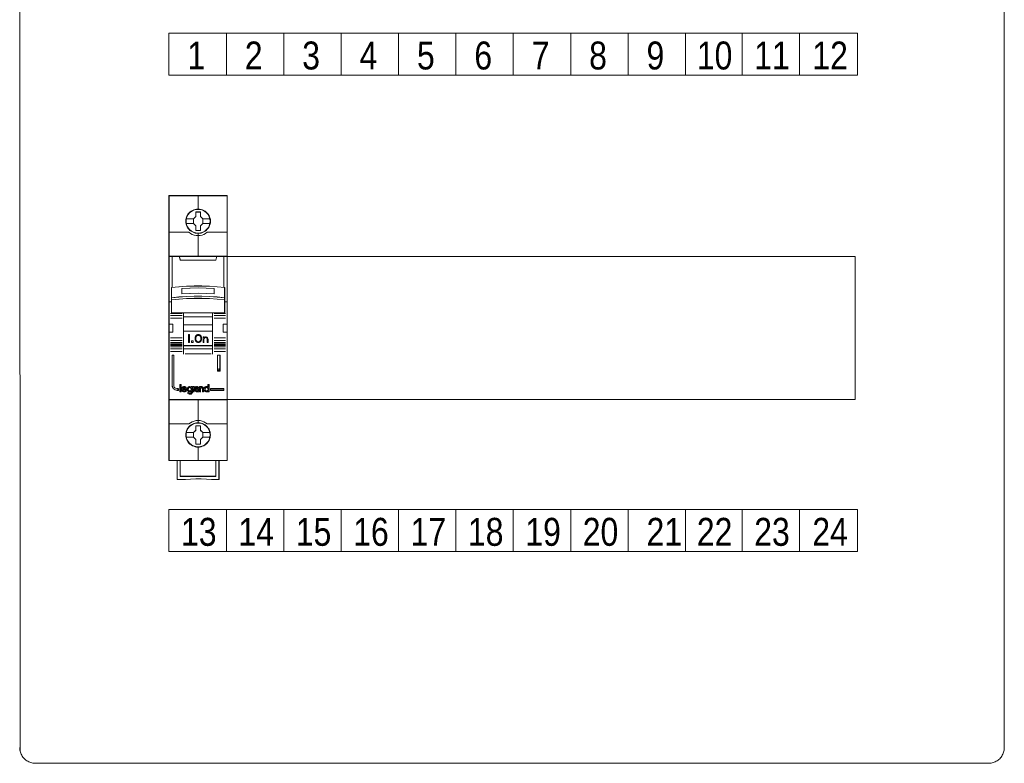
# Model space of a CAD drawing. Header units: centimetres. Extents: x -65222 to -44487, y -149615 to -110728.
# Tile 26 of 98: x -46265 to -45955, y -124737 to -124503. Entities that reach past the tile are written whole.
import ezdxf

# ---------------------------------------------------------------- set-up
doc = ezdxf.new("R2010")
doc.units = ezdxf.units.CM
doc.layers.add('ZRE SCHEMATY', color=7, linetype='Continuous', lineweight=9)
doc.layers.add('ZRE Tablice', color=7, linetype='Continuous', lineweight=13)
doc.styles.add('ARCH_Standard', font='ARIALN.TTF')
doc.styles.add('CP_ATTR', font='arial.ttf')
doc.styles.get("Standard").update_dxf_attribs({"font": 'ARIALN.TTF'})

# ---------------------------------------------------------------- blocks, each defined once
blk = doc.blocks.new('G$C99D3220B')
at = {"color": 1}
for p, q in [((-150, 420), (150, 420)), ((-155, 415), (-154.86, 3.85)), ((155, 415), (155, 5)), ((-108, 309.55), (108, 309.55)), ((-108, 309.55), (-108, 264.55)), ((108, 309.55), (108, 264.55)), ((108, 264.55), (-108, 264.55)), ((-108, 159.55), (108, 159.55)), ((-108, 159.55), (-108, 114.55)), ((108, 159.55), (108, 114.55)), ((108, 114.55), (-108, 114.55)), ((150, 0), (-150, 0))]:
    blk.add_line(p, q, dxfattribs=at)
for points in [[(-155, 415), (-154.99, 415.3), (-154.96, 415.6), (-154.92, 415.91), (-154.85, 416.22), (-154.76, 416.53), (-154.65, 416.84), (-154.52, 417.15), (-154.36, 417.45), (-154.19, 417.74), (-153.99, 418.02), (-153.77, 418.28), (-153.54, 418.54), (-153.29, 418.77), (-153.02, 418.99), (-152.74, 419.18), (-152.45, 419.36), (-152.15, 419.52), (-151.84, 419.65), (-151.53, 419.76), (-151.22, 419.85), (-150.91, 419.92), (-150.6, 419.96), (-150.3, 419.99), (-150, 420)], [(155, 415), (154.99, 415.3), (154.96, 415.6), (154.92, 415.91), (154.85, 416.22), (154.76, 416.53), (154.65, 416.84), (154.52, 417.15), (154.36, 417.45), (154.18, 417.74), (153.99, 418.02), (153.77, 418.29), (153.54, 418.54), (153.28, 418.77), (153.02, 418.99), (152.74, 419.19), (152.45, 419.36), (152.15, 419.52), (151.84, 419.65), (151.53, 419.76), (151.22, 419.85), (150.91, 419.92), (150.6, 419.96), (150.3, 419.99), (150, 420)], [(-155, 5), (-154.99, 4.7), (-154.96, 4.4), (-154.92, 4.09), (-154.85, 3.78), (-154.76, 3.47), (-154.65, 3.16), (-154.52, 2.85), (-154.36, 2.55), (-154.18, 2.26), (-153.99, 1.98), (-153.77, 1.72), (-153.54, 1.46), (-153.28, 1.23), (-153.02, 1.01), (-152.74, 0.82), (-152.45, 0.64), (-152.15, 0.48), (-151.84, 0.35), (-151.53, 0.24), (-151.22, 0.15), (-150.91, 0.08), (-150.6, 0.04), (-150.3, 0.01), (-150, 0)], [(155, 5), (154.99, 4.7), (154.96, 4.4), (154.92, 4.09), (154.85, 3.78), (154.76, 3.47), (154.65, 3.16), (154.52, 2.85), (154.36, 2.55), (154.18, 2.26), (153.99, 1.98), (153.77, 1.71), (153.54, 1.46), (153.28, 1.23), (153.02, 1.01), (152.74, 0.81), (152.45, 0.64), (152.15, 0.48), (151.84, 0.35), (151.53, 0.24), (151.22, 0.15), (150.91, 0.08), (150.6, 0.04), (150.3, 0.01), (150, 0)]]:
    blk.add_lwpolyline(points, dxfattribs=at)
at = {"color": 1, "style": 'ARCH_Standard'}
blk.add_text('VERTOM', height=15, dxfattribs=at).set_placement((-148.05, 391.34))
at = {"color": 1, "style": 'CP_ATTR', "flags": 9}
for tag in ['EL-STATUS', 'FUNCTION', 'ARTICLE-2', 'ARTICLE-1', 'WEIGHT', 'IP', 'CURRENT', 'LINK', 'OTHER', 'CHARACTER', 'POWER', 'VOLTAGE', 'PRODUCER', 'ORDER-NO', 'PRODUCT-TYPE', 'ARTICLE', 'GROUP', 'NUMBER', 'NAME']:
    blk.add_attdef(tag, (-155.02, -0.02), '', height=0.00005, dxfattribs=at)
blk = doc.blocks.new('G$C730334CF')
at = {"layer": 'ZRE Tablice', "color": 1}
for points in [[(18.32, 41.7), (0, 41.7), (0, -41.7), (18.32, -41.7), (18.32, 41.7)], [(18.32, 41.7), (0, 41.7), (0, -41.7), (18.32, -41.7), (18.32, 41.7)], [(18.3, 41.68), (0.02, 41.68), (0.02, -41.68), (18.3, -41.68), (18.3, 41.68)], [(13.04, 33.64), (13.02, 34.1), (12.94, 34.56), (12.78, 35.01), (12.6, 35.43), (12.36, 35.83), (12.07, 36.19), (11.73, 36.51), (11.36, 36.8), (10.98, 37.05), (10.54, 37.24), (10.09, 37.37), (9.63, 37.46), (9.17, 37.48), (8.7, 37.46), (8.25, 37.37), (7.79, 37.24), (7.36, 37.05), (6.97, 36.8), (6.6, 36.51), (6.25, 36.19), (5.98, 35.83), (5.73, 35.43), (5.53, 35.01), (5.41, 34.56), (5.32, 34.1), (5.28, 33.64), (5.32, 33.18), (5.41, 32.74), (5.53, 32.29), (5.73, 31.87), (5.98, 31.46), (6.25, 31.1), (6.6, 30.77), (6.97, 30.49), (7.36, 30.25), (7.79, 30.06), (8.25, 29.93), (8.7, 29.83), (9.17, 29.81), (9.63, 29.83), (10.09, 29.93), (10.54, 30.06), (10.98, 30.25), (11.36, 30.49), (11.73, 30.77), (12.07, 31.1), (12.36, 31.46), (12.6, 31.87), (12.78, 32.29), (12.94, 32.74), (13.02, 33.18), (13.04, 33.64)], [(13.04, 33.64), (13.02, 34.1), (12.94, 34.56), (12.78, 35.01), (12.6, 35.43), (12.36, 35.83), (12.07, 36.19), (11.73, 36.51), (11.36, 36.8), (10.98, 37.05), (10.54, 37.24), (10.09, 37.37), (9.63, 37.46), (9.17, 37.48), (8.7, 37.46), (8.25, 37.37), (7.79, 37.24), (7.36, 37.05), (6.97, 36.8), (6.6, 36.51), (6.25, 36.19), (5.98, 35.83), (5.73, 35.43), (5.53, 35.01), (5.41, 34.56), (5.32, 34.1), (5.28, 33.64), (5.32, 33.18), (5.41, 32.74), (5.53, 32.29), (5.73, 31.87), (5.98, 31.46), (6.25, 31.1), (6.6, 30.77), (6.97, 30.49), (7.36, 30.25), (7.79, 30.06), (8.25, 29.93), (8.7, 29.83), (9.17, 29.81), (9.63, 29.83), (10.09, 29.93), (10.54, 30.06), (10.98, 30.25), (11.36, 30.49), (11.73, 30.77), (12.07, 31.1), (12.36, 31.46), (12.6, 31.87), (12.78, 32.29), (12.94, 32.74), (13.02, 33.18), (13.04, 33.64)], [(13.02, 33.64), (13, 34.1), (12.93, 34.56), (12.77, 35), (12.58, 35.42), (12.34, 35.82), (12.06, 36.17), (11.72, 36.5), (11.35, 36.78), (10.97, 37.03), (10.53, 37.22), (10.09, 37.35), (9.63, 37.44), (9.17, 37.46), (8.7, 37.44), (8.25, 37.35), (7.79, 37.22), (7.37, 37.03), (6.98, 36.78), (6.61, 36.5), (6.26, 36.17), (6, 35.82), (5.75, 35.42), (5.55, 35), (5.43, 34.56), (5.34, 34.1), (5.3, 33.64), (5.34, 33.19), (5.43, 32.74), (5.55, 32.3), (5.75, 31.88), (6, 31.48), (6.26, 31.11), (6.61, 30.79), (6.98, 30.5), (7.37, 30.27), (7.79, 30.08), (8.25, 29.94), (8.7, 29.85), (9.17, 29.83), (9.63, 29.85), (10.09, 29.94), (10.53, 30.08), (10.97, 30.27), (11.35, 30.5), (11.72, 30.79), (12.06, 31.11), (12.34, 31.48), (12.58, 31.88), (12.77, 32.3), (12.93, 32.74), (13, 33.19), (13.02, 33.64)], [(12.95, 33.64), (12.87, 34.38), (12.66, 35.07), (12.31, 35.72), (11.84, 36.29), (11.27, 36.75), (10.61, 37.1), (9.9, 37.32), (9.16, 37.38), (8.42, 37.32), (7.71, 37.1), (7.06, 36.75), (6.49, 36.29), (6.01, 35.72), (5.66, 35.07), (5.45, 34.38), (5.37, 33.64), (5.45, 32.91), (5.66, 32.21), (6.01, 31.57), (6.49, 31), (7.06, 30.54), (7.71, 30.19), (8.42, 29.98), (9.16, 29.9), (9.9, 29.98), (10.61, 30.19), (11.27, 30.54), (11.84, 31), (12.31, 31.57), (12.66, 32.21), (12.87, 32.91), (12.95, 33.64)], [(12.94, 33.65), (12.87, 34.38), (12.66, 35.07), (12.31, 35.73), (11.84, 36.29), (11.27, 36.75), (10.61, 37.1), (9.9, 37.32), (9.16, 37.38), (8.42, 37.32), (7.72, 37.1), (7.06, 36.75), (6.48, 36.29), (6.02, 35.73), (5.66, 35.07), (5.45, 34.38), (5.38, 33.65), (5.45, 32.91), (5.66, 32.21), (6.02, 31.57), (6.48, 31), (7.06, 30.54), (7.72, 30.19), (8.42, 29.98), (9.16, 29.9), (9.9, 29.98), (10.61, 30.19), (11.27, 30.54), (11.84, 31), (12.31, 31.57), (12.66, 32.21), (12.87, 32.91), (12.94, 33.65)], [(8.43, 36.56), (9.91, 36.56), (9.91, 35.1), (10.65, 34.38), (10.65, 32.92), (9.91, 32.19), (9.91, 30.74), (8.43, 30.74), (8.43, 32.19), (7.68, 32.92), (7.68, 34.38), (8.43, 35.1), (8.43, 36.56)], [(8.43, 36.56), (9.91, 36.56), (9.91, 36.56), (9.91, 35.1), (9.91, 35.1), (10.65, 34.38), (10.65, 34.38), (10.65, 32.92), (10.65, 32.92), (9.91, 32.19), (9.91, 32.19), (9.91, 30.74), (9.91, 30.74), (8.43, 30.74), (8.43, 30.74), (8.43, 32.19), (8.43, 32.19), (7.68, 32.92), (7.68, 32.92), (7.68, 34.38), (7.68, 34.38), (8.43, 35.1), (8.43, 35.1), (8.43, 36.56), (8.43, 36.56)], [(8.44, 36.54), (9.9, 36.54), (9.9, 35.09), (10.63, 34.37), (10.63, 32.92), (9.9, 32.2), (9.9, 30.76), (8.44, 30.76), (8.44, 32.2), (7.7, 32.92), (7.7, 34.37), (8.44, 35.09), (8.44, 36.54)], [(7.96, 13.23), (10.36, 13.23), (12.77, 13.14), (15.17, 12.98), (17.56, 12.74), (17.56, 9.54), (17.56, 8.86), (17.56, 8.21), (18.32, 8.21), (18.32, 22.62), (17.3, 22.62), (15.09, 22.62), (14.76, 21.41), (3.56, 21.41), (3.24, 22.62), (1.02, 22.62), (0, 22.62), (0, 8.21), (0.76, 8.21), (0.76, 8.86), (0.76, 9.54), (0.76, 12.74), (3.15, 12.98), (5.56, 13.14), (7.96, 13.23)], [(7.96, 13.23), (10.36, 13.23), (12.77, 13.14), (15.17, 12.98), (17.56, 12.74), (17.56, 9.54), (17.56, 8.86), (17.56, 8.21), (18.32, 8.21), (18.32, 22.62), (17.3, 22.62), (15.09, 22.62), (14.76, 21.41), (3.56, 21.41), (3.24, 22.62), (1.02, 22.62), (0, 22.62), (0, 8.21), (0.76, 8.21), (0.76, 8.86), (0.76, 9.54), (0.76, 12.74), (3.15, 12.98), (5.56, 13.14), (7.96, 13.23)], [(7.96, 13.24), (10.36, 13.24), (12.76, 13.15), (15.15, 12.98), (17.54, 12.75), (17.54, 9.55), (17.54, 8.87), (17.54, 8.23), (18.3, 8.23), (18.3, 22.6), (17.28, 22.6), (15.07, 22.6), (14.75, 21.4), (3.57, 21.4), (3.25, 22.6), (1.04, 22.6), (0.02, 22.6), (0.02, 8.23), (0.78, 8.23), (0.78, 8.87), (0.78, 9.55), (0.78, 12.75), (3.16, 12.98), (5.56, 13.15), (7.96, 13.24)], [(3.55, 21.37), (14.77, 21.37), (15.09, 22.62), (9.16, 22.62), (3.23, 22.62), (3.55, 21.37)], [(3.55, 21.37), (14.77, 21.37), (15.09, 22.62), (9.16, 22.62), (3.23, 22.62), (3.55, 21.37)], [(3.57, 21.39), (14.75, 21.39), (15.07, 22.6), (9.15, 22.6), (3.25, 22.6), (3.57, 21.39)], [(12.77, 9.95), (15.17, 9.78), (17.57, 9.54), (17.57, 12.76), (15.17, 13), (12.77, 13.17), (10.36, 13.26), (7.96, 13.26), (5.56, 13.17), (3.15, 13), (0.76, 12.76), (0.76, 9.54), (3.15, 9.78), (5.56, 9.95), (7.96, 10.03), (10.36, 10.03), (12.77, 9.95)], [(12.77, 9.95), (15.17, 9.78), (17.57, 9.54), (17.57, 12.76), (15.17, 13), (12.77, 13.17), (10.36, 13.26), (7.96, 13.26), (5.56, 13.17), (3.15, 13), (0.76, 12.76), (0.76, 9.54), (3.15, 9.78), (5.56, 9.95), (7.96, 10.03), (10.36, 10.03), (12.77, 9.95)], [(14.26, 12.47), (14.26, 10.76), (11.71, 10.9), (9.16, 10.95), (6.61, 10.9), (4.06, 10.76), (4.06, 12.47), (6.61, 12.61), (9.16, 12.66), (11.71, 12.61), (14.26, 12.47)], [(14.26, 12.47), (14.26, 10.76), (11.71, 10.9), (9.16, 10.95), (6.61, 10.9), (4.06, 10.76), (4.06, 12.47), (6.61, 12.61), (9.16, 12.66), (11.71, 12.61), (14.26, 12.47)], [(11.71, 10.9), (14.26, 10.76), (14.26, 12.47), (11.71, 12.61), (9.16, 12.66), (6.61, 12.61), (4.06, 12.47), (4.06, 10.76), (6.61, 10.9), (9.16, 10.95), (11.71, 10.9)], [(11.71, 10.9), (14.26, 10.76), (14.26, 12.47), (11.71, 12.61), (9.16, 12.66), (6.61, 12.61), (4.06, 12.47), (4.06, 10.76), (6.61, 10.9), (9.16, 10.95), (11.71, 10.9)], [(11.7, 10.92), (14.24, 10.78), (14.24, 12.45), (11.7, 12.6), (9.16, 12.64), (6.62, 12.6), (4.08, 12.45), (4.08, 10.78), (6.62, 10.92), (9.16, 10.96), (11.7, 10.92)], [(15.17, 9.81), (12.77, 9.98), (10.36, 10.07), (7.96, 10.07), (5.56, 9.98), (3.15, 9.81), (0.76, 9.56), (0.76, 8.85), (3.15, 9.11), (5.56, 9.28), (7.96, 9.36), (10.36, 9.36), (12.77, 9.28), (15.17, 9.11), (17.57, 8.85), (17.57, 9.56), (15.17, 9.81)], [(15.17, 9.81), (12.77, 9.98), (10.36, 10.07), (7.96, 10.07), (5.56, 9.98), (3.15, 9.81), (0.76, 9.56), (0.76, 8.85), (3.15, 9.11), (5.56, 9.28), (7.96, 9.36), (10.36, 9.36), (12.77, 9.28), (15.17, 9.11), (17.57, 8.85), (17.57, 9.56), (15.17, 9.81)], [(12.77, 9.3), (10.36, 9.39), (7.96, 9.39), (5.56, 9.3), (3.15, 9.14), (0.76, 8.89), (0.76, 8.24), (0.76, 4.78), (4.58, 4.78), (13.74, 4.78), (17.57, 4.78), (17.57, 8.24), (17.57, 8.89), (15.17, 9.14), (12.77, 9.3)], [(12.77, 9.3), (10.36, 9.39), (7.96, 9.39), (5.56, 9.3), (3.15, 9.14), (0.76, 8.89), (0.76, 8.24), (0.76, 4.78), (4.58, 4.78), (13.74, 4.78), (17.57, 4.78), (17.57, 8.24), (17.57, 8.89), (15.17, 9.14), (12.77, 9.3)], [(15.15, 9.8), (12.76, 9.96), (10.36, 10.05), (7.96, 10.05), (5.56, 9.96), (3.16, 9.8), (0.78, 9.56), (0.78, 8.87), (3.16, 9.12), (5.56, 9.28), (7.96, 9.37), (10.36, 9.37), (12.76, 9.28), (15.15, 9.12), (17.55, 8.87), (17.55, 9.56), (15.15, 9.8)], [(12.76, 9.28), (10.36, 9.37), (7.96, 9.37), (5.56, 9.28), (3.16, 9.12), (0.78, 8.87), (0.78, 8.23), (0.78, 4.8), (4.59, 4.8), (13.73, 4.8), (17.55, 4.8), (17.55, 8.23), (17.55, 8.87), (15.15, 9.12), (12.76, 9.28)], [(4.57, 3.5), (13.75, 3.5), (13.75, 4.82), (4.57, 4.82), (4.57, 3.5)], [(4.57, 3.5), (13.75, 3.5), (13.75, 4.82), (4.57, 4.82), (4.57, 3.5)], [(13.75, 3.54), (4.57, 3.54), (4.57, 0.98), (13.75, 0.98), (13.75, 3.54)], [(13.75, 3.54), (4.57, 3.54), (4.57, 0.98), (13.75, 0.98), (13.75, 3.54)], [(4.59, 3.52), (13.73, 3.52), (13.73, 4.8), (4.59, 4.8), (4.59, 3.52)], [(13.73, 3.52), (4.59, 3.52), (4.59, 1), (13.73, 1), (13.73, 3.52)], [(13.75, 1.02), (4.57, 1.02), (4.57, -1.02), (13.75, -1.02), (13.75, 1.02)], [(13.75, 1.02), (4.57, 1.02), (4.57, -1.02), (13.75, -1.02), (13.75, 1.02)], [(13.73, 1), (4.59, 1), (4.59, -1), (13.73, -1), (13.73, 1)], [(4.57, -5.55), (13.75, -5.55), (13.75, -0.98), (4.57, -0.98), (4.57, -5.55)], [(4.57, -5.55), (13.75, -5.55), (13.75, -0.98), (4.57, -0.98), (4.57, -5.55)], [(6.47, -2.02), (6.47, -4.57), (6.16, -4.57), (6.16, -2.02), (6.47, -2.02)], [(6.47, -2.02), (6.47, -4.57), (6.16, -4.57), (6.16, -2.02), (6.47, -2.02)], [(10.24, -2.78), (10.28, -3.03), (10.28, -3.56), (10.24, -3.81), (10.13, -4.06), (9.97, -4.28), (9.76, -4.43), (9.51, -4.53), (9.24, -4.57), (8.97, -4.53), (8.72, -4.43), (8.51, -4.28), (8.35, -4.06), (8.24, -3.81), (8.2, -3.56), (8.2, -3.03), (8.24, -2.78), (8.35, -2.53), (8.51, -2.31), (8.72, -2.16), (8.97, -2.06), (9.24, -2.02), (9.51, -2.06), (9.76, -2.16), (9.97, -2.31), (10.13, -2.53), (10.24, -2.78)], [(10.24, -2.78), (10.28, -3.03), (10.28, -3.56), (10.24, -3.81), (10.13, -4.06), (9.97, -4.28), (9.76, -4.43), (9.51, -4.53), (9.24, -4.57), (8.97, -4.53), (8.72, -4.43), (8.51, -4.28), (8.35, -4.06), (8.24, -3.81), (8.2, -3.56), (8.2, -3.03), (8.24, -2.78), (8.35, -2.53), (8.51, -2.31), (8.72, -2.16), (8.97, -2.06), (9.24, -2.02), (9.51, -2.06), (9.76, -2.16), (9.97, -2.31), (10.13, -2.53), (10.24, -2.78)], [(10.02, -3.56), (10.02, -3.03), (9.98, -2.8), (9.87, -2.59), (9.69, -2.42), (9.48, -2.31), (9.24, -2.27), (9, -2.31), (8.78, -2.42), (8.6, -2.59), (8.5, -2.8), (8.46, -3.03), (8.46, -3.56), (8.5, -3.79), (8.6, -4), (8.78, -4.17), (9, -4.28), (9.24, -4.32), (9.48, -4.28), (9.69, -4.17), (9.87, -4), (9.98, -3.79), (10.02, -3.56)], [(10.02, -3.56), (10.02, -3.03), (9.98, -2.8), (9.87, -2.59), (9.69, -2.42), (9.48, -2.31), (9.24, -2.27), (9, -2.31), (8.78, -2.42), (8.6, -2.59), (8.5, -2.8), (8.46, -3.03), (8.46, -3.56), (8.5, -3.79), (8.6, -4), (8.78, -4.17), (9, -4.28), (9.24, -4.32), (9.48, -4.28), (9.69, -4.17), (9.87, -4), (9.98, -3.79), (10.02, -3.56)], [(10, -3.55), (10, -3.04), (9.96, -2.81), (9.86, -2.6), (9.68, -2.43), (9.47, -2.33), (9.24, -2.29), (9, -2.33), (8.79, -2.43), (8.62, -2.6), (8.51, -2.81), (8.47, -3.04), (8.47, -3.55), (8.51, -3.78), (8.62, -3.99), (8.79, -4.16), (9, -4.26), (9.24, -4.3), (9.47, -4.26), (9.68, -4.16), (9.86, -3.99), (9.96, -3.78), (10, -3.55)], [(11.22, -2.83), (11.47, -2.77), (11.72, -2.8), (11.96, -2.9), (12.14, -3.08), (12.27, -3.3), (12.31, -3.55), (12.31, -4.57), (12.04, -4.57), (12.04, -3.55), (12, -3.34), (11.9, -3.18), (11.73, -3.06), (11.52, -3.02), (11.32, -3.06), (11.16, -3.18), (11.04, -3.34), (11, -3.55), (11, -4.57), (10.75, -4.57), (10.75, -2.77), (11, -2.77), (11, -2.97), (11.22, -2.83)], [(11.22, -2.83), (11.47, -2.77), (11.72, -2.8), (11.96, -2.9), (12.14, -3.08), (12.27, -3.3), (12.31, -3.55), (12.31, -4.57), (12.04, -4.57), (12.04, -3.55), (12, -3.34), (11.9, -3.18), (11.73, -3.06), (11.52, -3.02), (11.32, -3.06), (11.16, -3.18), (11.04, -3.34), (11, -3.55), (11, -4.57), (10.75, -4.57), (10.75, -2.77), (11, -2.77), (11, -2.97), (11.22, -2.83)], [(13.75, -5.5), (4.57, -5.5), (4.57, -6.55), (13.75, -6.55), (13.75, -5.5)], [(13.75, -5.5), (4.57, -5.5), (4.57, -6.55), (13.75, -6.55), (13.75, -5.5)], [(13.73, -5.52), (4.59, -5.52), (4.59, -6.53), (13.73, -6.53), (13.73, -5.52)], [(7.61, -4.29), (7.57, -4.16), (7.48, -4.06), (7.34, -4.03), (7.19, -4.06), (7.1, -4.16), (7.06, -4.29), (7.1, -4.43), (7.19, -4.53), (7.34, -4.57), (7.48, -4.53), (7.57, -4.43), (7.61, -4.29)], [(7.57, -4.16), (7.61, -4.29), (7.57, -4.43), (7.48, -4.53), (7.34, -4.57), (7.19, -4.53), (7.1, -4.43), (7.06, -4.29), (7.1, -4.16), (7.19, -4.06), (7.34, -4.03), (7.48, -4.06), (7.57, -4.16)], [(7.57, -4.16), (7.61, -4.29), (7.57, -4.43), (7.48, -4.53), (7.34, -4.57), (7.19, -4.53), (7.1, -4.43), (7.06, -4.29), (7.1, -4.16), (7.19, -4.06), (7.34, -4.03), (7.48, -4.06), (7.57, -4.16)], [(2.98, -19.61), (2.98, -19.11), (2.57, -19.11), (2.3, -19.07), (2.05, -18.96), (1.84, -18.81), (1.67, -18.6), (1.56, -18.36), (1.53, -18.09), (1.53, -8.52), (1.02, -8.52), (1.02, -18.09), (1.05, -18.43), (1.16, -18.76), (1.35, -19.04), (1.6, -19.28), (1.9, -19.46), (2.22, -19.57), (2.57, -19.61), (2.98, -19.61)], [(2.98, -19.61), (2.98, -19.11), (2.57, -19.11), (2.3, -19.07), (2.05, -18.96), (1.84, -18.81), (1.67, -18.6), (1.56, -18.36), (1.53, -18.09), (1.53, -8.52), (1.02, -8.52), (1.02, -18.09), (1.05, -18.43), (1.16, -18.76), (1.35, -19.04), (1.6, -19.28), (1.9, -19.46), (2.22, -19.57), (2.57, -19.61), (2.98, -19.61)], [(2.96, -19.59), (2.96, -19.09), (2.56, -19.09), (2.29, -19.05), (2.05, -18.95), (1.84, -18.8), (1.68, -18.59), (1.57, -18.34), (1.54, -18.07), (1.54, -8.54), (1.04, -8.54), (1.04, -18.07), (1.07, -18.42), (1.18, -18.74), (1.36, -19.02), (1.61, -19.26), (1.9, -19.44), (2.22, -19.55), (2.56, -19.59), (2.96, -19.59)], [(15.23, -8.52), (15.23, -13.58), (16.09, -13.58), (16.09, -8.52), (15.23, -8.52)], [(15.23, -8.52), (15.23, -13.58), (16.09, -13.58), (16.09, -8.52), (15.23, -8.52)], [(15.94, -13.15), (15.9, -13.02), (15.8, -12.92), (15.66, -12.89), (15.53, -12.92), (15.43, -13.02), (15.39, -13.15), (15.43, -13.3), (15.53, -13.39), (15.66, -13.43), (15.8, -13.39), (15.9, -13.3), (15.94, -13.15)], [(15.9, -13.02), (15.94, -13.15), (15.9, -13.3), (15.8, -13.39), (15.66, -13.43), (15.53, -13.39), (15.43, -13.3), (15.39, -13.15), (15.43, -13.02), (15.53, -12.92), (15.66, -12.89), (15.8, -12.92), (15.9, -13.02)], [(15.9, -13.02), (15.94, -13.15), (15.9, -13.3), (15.8, -13.39), (15.66, -13.43), (15.53, -13.39), (15.43, -13.3), (15.39, -13.15), (15.43, -13.02), (15.53, -12.92), (15.66, -12.89), (15.8, -12.92), (15.9, -13.02)], [(3.8, -20.11), (3.8, -17.73), (3.45, -17.73), (3.45, -20.11), (3.8, -20.11)], [(3.78, -20.09), (3.78, -17.75), (3.47, -17.75), (3.47, -20.09), (3.78, -20.09)], [(3.97, -19.34), (4, -19.49), (4.05, -19.65), (4.13, -19.78), (4.24, -19.9), (4.37, -20), (4.52, -20.07), (4.66, -20.1), (4.82, -20.11), (4.98, -20.08), (5.13, -20.03), (5.26, -19.94), (5.37, -19.83), (5.47, -19.69), (5.54, -19.55), (5.18, -19.55), (5.13, -19.63), (5.06, -19.69), (4.98, -19.75), (4.9, -19.77), (4.81, -19.79), (4.72, -19.78), (4.63, -19.76), (4.55, -19.73), (4.46, -19.68), (4.41, -19.61), (4.35, -19.53), (4.32, -19.44), (4.29, -19.36), (5.58, -19.36), (5.58, -19.19), (5.55, -19.02), (5.49, -18.88), (5.4, -18.74), (5.29, -18.63), (5.15, -18.53), (5.02, -18.47), (4.86, -18.43), (4.7, -18.43), (4.55, -18.46), (4.4, -18.52), (4.27, -18.62), (4.15, -18.73), (4.07, -18.86), (4.01, -19.02), (3.97, -19.17), (3.97, -19.34)], [(5.82, -18.88), (5.77, -19.03), (5.74, -19.18), (5.74, -19.35), (5.77, -19.5), (5.82, -19.64), (5.92, -19.78), (6.02, -19.89), (6.15, -19.99), (6.3, -20.05), (6.44, -20.09), (6.6, -20.1), (6.75, -20.07), (6.9, -20.01), (7.04, -19.93), (7.04, -20.25), (7, -20.39), (6.88, -20.49), (6.75, -20.53), (6.54, -20.53), (6.36, -20.49), (6.19, -20.39), (5.79, -20.39), (5.92, -20.58), (6.1, -20.72), (6.32, -20.82), (6.54, -20.85), (6.75, -20.85), (6.94, -20.82), (7.1, -20.74), (7.24, -20.61), (7.33, -20.43), (7.36, -20.25), (7.36, -18.43), (7.04, -18.43), (7.04, -18.6), (6.9, -18.51), (6.75, -18.46), (6.6, -18.43), (6.44, -18.45), (6.3, -18.47), (6.15, -18.54), (6.02, -18.63), (5.92, -18.74), (5.82, -18.88)], [(7.59, -18.43), (7.59, -20.11), (7.92, -20.11), (7.92, -19.27), (7.95, -19.1), (8.03, -18.94), (8.15, -18.81), (8.3, -18.73), (8.47, -18.67), (8.47, -18.43), (8.18, -18.47), (7.92, -18.61), (7.92, -18.43), (7.59, -18.43)], [(7.61, -18.45), (7.61, -20.09), (7.92, -20.09), (7.92, -19.27), (7.95, -19.11), (8.03, -18.95), (8.14, -18.82), (8.29, -18.74), (8.45, -18.69), (8.45, -18.45), (8.17, -18.49), (7.92, -18.63), (7.92, -18.45), (7.61, -18.45)], [(8.25, -19.24), (8.19, -19.41), (8.19, -19.61), (8.25, -19.78), (8.37, -19.94), (8.51, -20.04), (8.71, -20.1), (8.89, -20.1), (9.08, -20.04), (9.08, -20.11), (9.41, -20.11), (9.41, -18.91), (9.37, -18.73), (9.26, -18.57), (9.1, -18.47), (8.91, -18.43), (8.64, -18.43), (8.64, -18.67), (8.83, -18.67), (8.95, -18.7), (9.04, -18.79), (9.08, -18.91), (9.08, -18.98), (8.89, -18.92), (8.71, -18.92), (8.51, -18.98), (8.37, -19.09), (8.25, -19.24)], [(9.64, -18.43), (9.64, -20.11), (9.96, -20.11), (9.96, -19.04), (10, -18.89), (10.11, -18.79), (10.25, -18.75), (10.4, -18.79), (10.49, -18.89), (10.53, -19.04), (10.53, -20.11), (10.86, -20.11), (10.86, -19.04), (10.83, -18.86), (10.76, -18.7), (10.64, -18.57), (10.49, -18.49), (10.32, -18.43), (10.13, -18.45), (9.96, -18.5), (9.96, -18.43), (9.64, -18.43)], [(9.66, -18.45), (9.66, -20.09), (9.97, -20.09), (9.97, -19.04), (10.01, -18.9), (10.11, -18.81), (10.25, -18.77), (10.39, -18.81), (10.48, -18.9), (10.52, -19.04), (10.52, -20.09), (10.84, -20.09), (10.84, -19.04), (10.81, -18.87), (10.75, -18.71), (10.63, -18.59), (10.48, -18.5), (10.31, -18.45), (10.13, -18.46), (9.97, -18.52), (9.97, -18.45), (9.66, -18.45)], [(11.02, -19.2), (11.02, -19.36), (11.05, -19.52), (11.11, -19.66), (11.2, -19.79), (11.31, -19.91), (11.44, -20), (11.57, -20.07), (11.72, -20.1), (11.88, -20.11), (12.03, -20.08), (12.18, -20.03), (12.31, -19.94), (12.31, -20.11), (12.63, -20.11), (12.63, -17.73), (12.31, -17.73), (12.31, -18.61), (12.18, -18.53), (12.03, -18.47), (11.88, -18.45), (11.72, -18.46), (11.57, -18.49), (11.44, -18.55), (11.31, -18.64), (11.2, -18.75), (11.11, -18.89), (11.05, -19.04), (11.02, -19.2)], [(5.16, -18.97), (5.21, -19.06), (4.33, -19.06), (4.38, -18.97), (4.44, -18.89), (4.51, -18.84), (4.6, -18.78), (4.68, -18.76), (4.77, -18.75), (4.86, -18.76), (4.95, -18.78), (5.03, -18.84), (5.11, -18.89), (5.16, -18.97)], [(5.21, -19.06), (4.33, -19.06), (4.38, -18.97), (4.44, -18.89), (4.51, -18.84), (4.6, -18.78), (4.68, -18.76), (4.77, -18.75), (4.86, -18.76), (4.95, -18.78), (5.03, -18.84), (5.11, -18.89), (5.16, -18.97), (5.21, -19.06)], [(6.54, -19.8), (6.64, -19.79), (6.73, -19.76), (6.81, -19.71), (6.88, -19.65), (6.95, -19.57), (6.99, -19.5), (7.02, -19.4), (7.04, -19.3), (7.03, -19.2), (7.01, -19.1), (6.97, -19.01), (6.92, -18.92), (6.85, -18.86), (6.77, -18.81), (6.68, -18.76), (6.59, -18.75), (6.5, -18.75), (6.4, -18.76), (6.32, -18.81), (6.24, -18.86), (6.17, -18.92), (6.12, -19.01), (6.08, -19.1), (6.05, -19.2), (6.05, -19.3), (6.06, -19.4), (6.09, -19.5), (6.14, -19.57), (6.2, -19.65), (6.28, -19.71), (6.37, -19.76), (6.45, -19.79), (6.54, -19.8)], [(6.95, -19.57), (6.88, -19.65), (6.81, -19.71), (6.73, -19.76), (6.64, -19.79), (6.54, -19.8), (6.45, -19.79), (6.37, -19.76), (6.28, -19.71), (6.2, -19.65), (6.14, -19.57), (6.09, -19.5), (6.06, -19.4), (6.05, -19.3), (6.05, -19.2), (6.08, -19.1), (6.12, -19.01), (6.17, -18.92), (6.24, -18.86), (6.32, -18.81), (6.4, -18.76), (6.5, -18.75), (6.59, -18.75), (6.68, -18.76), (6.77, -18.81), (6.85, -18.86), (6.92, -18.92), (6.97, -19.01), (7.01, -19.1), (7.03, -19.2), (7.04, -19.3), (7.02, -19.4), (6.99, -19.5), (6.95, -19.57)], [(6.12, -19.01), (6.17, -18.92), (6.24, -18.86), (6.32, -18.81), (6.4, -18.76), (6.5, -18.75), (6.59, -18.75), (6.68, -18.76), (6.77, -18.81), (6.85, -18.86), (6.92, -18.92), (6.97, -19.01), (7.01, -19.1), (7.03, -19.2), (7.04, -19.3), (7.02, -19.4), (6.99, -19.5), (6.95, -19.57), (6.88, -19.65), (6.81, -19.71), (6.73, -19.76), (6.64, -19.79), (6.54, -19.8), (6.45, -19.79), (6.37, -19.76), (6.28, -19.71), (6.2, -19.65), (6.14, -19.57), (6.09, -19.5), (6.06, -19.4), (6.05, -19.3), (6.05, -19.2), (6.08, -19.1), (6.12, -19.01)], [(9.09, -19.5), (9.05, -19.36), (8.94, -19.25), (8.79, -19.21), (8.65, -19.25), (8.54, -19.36), (8.5, -19.5), (8.54, -19.65), (8.65, -19.76), (8.79, -19.8), (8.94, -19.76), (9.05, -19.65), (9.09, -19.5)], [(9.05, -19.36), (9.09, -19.5), (9.05, -19.65), (8.94, -19.76), (8.79, -19.8), (8.65, -19.76), (8.54, -19.65), (8.5, -19.5), (8.54, -19.36), (8.65, -19.25), (8.79, -19.21), (8.94, -19.25), (9.05, -19.36)], [(8.5, -19.5), (8.54, -19.36), (8.65, -19.25), (8.79, -19.21), (8.94, -19.25), (9.05, -19.36), (9.09, -19.5), (9.05, -19.65), (8.94, -19.76), (8.79, -19.8), (8.65, -19.76), (8.54, -19.65), (8.5, -19.5)], [(11.83, -19.8), (11.92, -19.79), (12.01, -19.76), (12.1, -19.71), (12.17, -19.65), (12.23, -19.57), (12.28, -19.5), (12.31, -19.4), (12.32, -19.3), (12.32, -19.2), (12.3, -19.1), (12.26, -19.01), (12.2, -18.92), (12.13, -18.86), (12.06, -18.81), (11.97, -18.76), (11.88, -18.75), (11.78, -18.75), (11.69, -18.76), (11.6, -18.81), (11.52, -18.86), (11.46, -18.92), (11.4, -19.01), (11.36, -19.1), (11.34, -19.2), (11.34, -19.3), (11.35, -19.4), (11.38, -19.5), (11.43, -19.57), (11.49, -19.65), (11.56, -19.71), (11.65, -19.76), (11.74, -19.79), (11.83, -19.8)], [(11.97, -18.76), (12.06, -18.81), (12.13, -18.86), (12.2, -18.92), (12.26, -19.01), (12.3, -19.1), (12.32, -19.2), (12.32, -19.3), (12.31, -19.4), (12.28, -19.5), (12.23, -19.57), (12.17, -19.65), (12.1, -19.71), (12.01, -19.76), (11.92, -19.79), (11.83, -19.8), (11.74, -19.79), (11.65, -19.76), (11.56, -19.71), (11.49, -19.65), (11.43, -19.57), (11.38, -19.5), (11.35, -19.4), (11.34, -19.3), (11.34, -19.2), (11.36, -19.1), (11.4, -19.01), (11.46, -18.92), (11.52, -18.86), (11.6, -18.81), (11.69, -18.76), (11.78, -18.75), (11.88, -18.75), (11.97, -18.76)], [(11.36, -19.1), (11.4, -19.01), (11.46, -18.92), (11.52, -18.86), (11.6, -18.81), (11.69, -18.76), (11.78, -18.75), (11.88, -18.75), (11.97, -18.76), (12.06, -18.81), (12.13, -18.86), (12.2, -18.92), (12.26, -19.01), (12.3, -19.1), (12.32, -19.2), (12.32, -19.3), (12.31, -19.4), (12.28, -19.5), (12.23, -19.57), (12.17, -19.65), (12.1, -19.71), (12.01, -19.76), (11.92, -19.79), (11.83, -19.8), (11.74, -19.79), (11.65, -19.76), (11.56, -19.71), (11.49, -19.65), (11.43, -19.57), (11.38, -19.5), (11.35, -19.4), (11.34, -19.3), (11.34, -19.2), (11.36, -19.1)], [(17.3, -19.07), (13.1, -19.07), (13.1, -19.61), (17.3, -19.61), (17.3, -19.07)], [(17.3, -19.07), (13.1, -19.07), (13.1, -19.61), (17.3, -19.61), (17.3, -19.07)], [(17.28, -19.09), (13.12, -19.09), (13.12, -19.59), (17.28, -19.59), (17.28, -19.09)], [(13.03, -33.66), (13.01, -33.2), (12.94, -32.74), (12.78, -32.29), (12.6, -31.87), (12.36, -31.47), (12.07, -31.11), (11.73, -30.79), (11.36, -30.5), (10.97, -30.25), (10.53, -30.06), (10.09, -29.93), (9.63, -29.85), (9.16, -29.82), (8.69, -29.85), (8.24, -29.93), (7.78, -30.06), (7.36, -30.25), (6.96, -30.5), (6.59, -30.79), (6.25, -31.11), (5.98, -31.47), (5.73, -31.87), (5.53, -32.29), (5.4, -32.74), (5.31, -33.2), (5.28, -33.66), (5.31, -34.12), (5.4, -34.56), (5.53, -35.01), (5.73, -35.43), (5.98, -35.83), (6.25, -36.2), (6.59, -36.53), (6.96, -36.81), (7.36, -37.05), (7.78, -37.24), (8.24, -37.37), (8.69, -37.47), (9.16, -37.49), (9.63, -37.47), (10.09, -37.37), (10.53, -37.24), (10.97, -37.05), (11.36, -36.81), (11.73, -36.53), (12.07, -36.2), (12.36, -35.83), (12.6, -35.43), (12.78, -35.01), (12.94, -34.56), (13.01, -34.12), (13.03, -33.66)], [(13.03, -33.66), (13.01, -33.2), (12.94, -32.74), (12.78, -32.29), (12.6, -31.87), (12.36, -31.47), (12.07, -31.11), (11.73, -30.79), (11.36, -30.5), (10.97, -30.25), (10.53, -30.06), (10.09, -29.93), (9.63, -29.85), (9.16, -29.82), (8.69, -29.85), (8.24, -29.93), (7.78, -30.06), (7.36, -30.25), (6.96, -30.5), (6.59, -30.79), (6.25, -31.11), (5.98, -31.47), (5.73, -31.87), (5.53, -32.29), (5.4, -32.74), (5.31, -33.2), (5.28, -33.66), (5.31, -34.12), (5.4, -34.56), (5.53, -35.01), (5.73, -35.43), (5.98, -35.83), (6.25, -36.2), (6.59, -36.53), (6.96, -36.81), (7.36, -37.05), (7.78, -37.24), (8.24, -37.37), (8.69, -37.47), (9.16, -37.49), (9.63, -37.47), (10.09, -37.37), (10.53, -37.24), (10.97, -37.05), (11.36, -36.81), (11.73, -36.53), (12.07, -36.2), (12.36, -35.83), (12.6, -35.43), (12.78, -35.01), (12.94, -34.56), (13.01, -34.12), (13.03, -33.66)], [(13.01, -33.66), (12.99, -33.2), (12.92, -32.74), (12.76, -32.3), (12.58, -31.88), (12.34, -31.48), (12.05, -31.12), (11.72, -30.8), (11.35, -30.51), (10.97, -30.27), (10.52, -30.08), (10.09, -29.95), (9.62, -29.87), (9.16, -29.84), (8.7, -29.87), (8.24, -29.95), (7.79, -30.08), (7.37, -30.27), (6.97, -30.51), (6.6, -30.8), (6.26, -31.12), (5.99, -31.48), (5.74, -31.88), (5.55, -32.3), (5.42, -32.74), (5.33, -33.2), (5.3, -33.66), (5.33, -34.12), (5.42, -34.56), (5.55, -35), (5.74, -35.42), (5.99, -35.82), (6.26, -36.18), (6.6, -36.51), (6.97, -36.79), (7.37, -37.03), (7.79, -37.22), (8.24, -37.35), (8.7, -37.45), (9.16, -37.47), (9.62, -37.45), (10.09, -37.35), (10.52, -37.22), (10.97, -37.03), (11.35, -36.79), (11.72, -36.51), (12.05, -36.18), (12.34, -35.82), (12.58, -35.42), (12.76, -35), (12.92, -34.56), (12.99, -34.12), (13.01, -33.66)], [(12.94, -33.65), (12.87, -32.91), (12.66, -32.21), (12.31, -31.57), (11.84, -31), (11.27, -30.54), (10.61, -30.19), (9.9, -29.98), (9.16, -29.91), (8.42, -29.98), (7.72, -30.19), (7.06, -30.54), (6.48, -31), (6.02, -31.57), (5.66, -32.21), (5.45, -32.91), (5.38, -33.65), (5.45, -34.38), (5.66, -35.08), (6.02, -35.72), (6.48, -36.29), (7.06, -36.75), (7.72, -37.1), (8.42, -37.31), (9.16, -37.39), (9.9, -37.31), (10.61, -37.1), (11.27, -36.75), (11.84, -36.29), (12.31, -35.72), (12.66, -35.08), (12.87, -34.38), (12.94, -33.65)], [(8.43, -30.74), (9.91, -30.74), (9.91, -32.2), (10.65, -32.92), (10.65, -34.38), (9.91, -35.11), (9.91, -36.56), (8.43, -36.56), (8.43, -35.11), (7.68, -34.38), (7.68, -32.92), (8.43, -32.2), (8.43, -30.74)], [(8.43, -30.74), (9.91, -30.74), (9.91, -30.74), (9.91, -32.2), (9.91, -32.2), (10.65, -32.92), (10.65, -32.92), (10.65, -34.38), (10.65, -34.38), (9.91, -35.11), (9.91, -35.11), (9.91, -36.56), (9.91, -36.56), (8.43, -36.56), (8.43, -36.56), (8.43, -35.11), (8.43, -35.11), (7.68, -34.38), (7.68, -34.38), (7.68, -32.92), (7.68, -32.92), (8.43, -32.2), (8.43, -32.2), (8.43, -30.74), (8.43, -30.74)], [(8.44, -30.76), (9.9, -30.76), (9.9, -32.21), (10.63, -32.92), (10.63, -34.37), (9.9, -35.1), (9.9, -36.54), (8.44, -36.54), (8.44, -35.1), (7.7, -34.37), (7.7, -32.92), (8.44, -32.21), (8.44, -30.76)], [(14.77, -41.66), (14.77, -46.72), (3.56, -46.72), (3.56, -41.66), (2.54, -41.66), (2.54, -47.73), (5.13, -47.73), (6.78, -47.55), (8.45, -47.46), (10.11, -47.46), (11.77, -47.55), (13.43, -47.73), (15.78, -47.73), (15.78, -41.66), (14.77, -41.66)], [(14.77, -41.66), (14.77, -46.72), (3.56, -46.72), (3.56, -41.66), (2.54, -41.66), (2.54, -47.73), (5.13, -47.73), (6.78, -47.55), (8.45, -47.46), (10.11, -47.46), (11.77, -47.55), (13.43, -47.73), (15.78, -47.73), (15.78, -41.66), (14.77, -41.66)], [(14.75, -41.68), (14.75, -46.7), (3.57, -46.7), (3.57, -41.68), (2.56, -41.68), (2.56, -47.72), (5.15, -47.72), (6.79, -47.54), (8.45, -47.45), (10.11, -47.45), (11.76, -47.54), (13.42, -47.72), (15.76, -47.72), (15.76, -41.68), (14.75, -41.68)], [(9.16, -41.66), (3.55, -41.66), (3.55, -46.72), (14.77, -46.72), (14.77, -41.66), (9.16, -41.66)], [(9.16, -41.66), (3.55, -41.66), (3.55, -46.72), (14.77, -46.72), (14.77, -41.66), (9.16, -41.66)], [(14.77, -46.72), (14.77, -41.66), (9.16, -41.66), (3.55, -41.66), (3.55, -46.72), (14.77, -46.72)], [(14.77, -46.72), (14.77, -41.66), (9.16, -41.66), (3.55, -41.66), (3.55, -46.72), (14.77, -46.72)], [(9.16, -41.68), (3.57, -41.68), (3.57, -46.7), (14.75, -46.7), (14.75, -41.68), (9.16, -41.68)], [(14.75, -46.7), (14.75, -41.68), (9.16, -41.68), (3.57, -41.68), (3.57, -46.7), (14.75, -46.7)]]:
    blk.add_lwpolyline(points, close=True, dxfattribs=at)
for points in [[(9.14, 41.7), (9.14, 37.34)], [(5.36, 34.39), (7.72, 34.39)], [(10.61, 34.39), (12.97, 34.39)], [(5.36, 32.95), (7.72, 32.95)], [(10.61, 32.95), (12.97, 32.95)], [(0, 30.15), (6.3, 30.15)], [(6.26, 30.15), (6.77, 29.78), (7.33, 29.49), (7.92, 29.28), (8.54, 29.14), (9.16, 29.1), (9.78, 29.14), (10.4, 29.28), (10.99, 29.49), (11.54, 29.78), (12.06, 30.15)], [(9.14, 29.95), (9.14, 22.58)], [(12.02, 30.15), (18.32, 30.15)], [(0, 22.62), (18.32, 22.62)], [(1.02, 22.62), (1.02, 12.76)], [(3.23, 22.62), (3.59, 21.37)], [(15.09, 22.62), (14.73, 21.37)], [(17.26, 12.76), (17.26, 22.62)], [(3.55, 21.41), (14.77, 21.41)], [(17.57, 12.73), (15.17, 12.98), (12.77, 13.16), (10.36, 13.26), (7.96, 13.26), (5.56, 13.16), (3.15, 12.98), (0.76, 12.73)], [(0.76, 12.77), (0.76, 4.78)], [(14.26, 12.43), (11.71, 12.61), (9.16, 12.66), (6.61, 12.61), (4.06, 12.43)], [(4.06, 10.76), (4.06, 12.47)], [(14.22, 10.76), (14.22, 12.47)], [(17.52, 4.78), (17.52, 12.77)], [(17.57, 9.54), (15.17, 9.8), (12.77, 9.98), (10.36, 10.07), (7.96, 10.07), (5.56, 9.98), (3.15, 9.8), (0.76, 9.54)], [(17.57, 8.85), (15.17, 9.12), (12.77, 9.29), (10.36, 9.39), (7.96, 9.39), (5.56, 9.29), (3.15, 9.12), (0.76, 8.85)], [(14.26, 10.76), (11.71, 10.93), (9.16, 10.98), (6.61, 10.93), (4.06, 10.76)], [(0.8, 8.25), (0, 8.25)], [(18.32, 8.25), (17.52, 8.25)], [(4.1, 4.55), (0.51, 4.55)], [(4.1, 3.95), (0.51, 3.95)], [(4.1, 3.15), (0.51, 3.15)], [(17.57, 4.82), (0.76, 4.82)], [(4.57, 4.82), (4.57, -6.55)], [(4.57, 4.82), (13.75, 4.82)], [(4.57, 3.54), (13.75, 3.54)], [(13.71, 4.82), (13.71, -6.55)], [(14.22, 4.55), (17.81, 4.55)], [(14.22, 3.95), (17.81, 3.95)], [(14.22, 3.15), (17.81, 3.15)], [(0, 1.27), (1.26, 1.27)], [(1.22, 1.27), (1.22, -1.28)], [(4.57, 1.02), (13.75, 1.02)], [(17.07, -1.28), (17.07, 1.27)], [(17.07, 1.27), (18.32, 1.27)], [(0, -1.24), (1.26, -1.24)], [(4.57, -0.98), (13.75, -0.98)], [(6.47, -2.02), (6.16, -2.02)], [(6.16, -2.02), (6.16, -4.57)], [(6.43, -2.02), (6.43, -4.57)], [(10.28, -3.06), (10.24, -2.8), (10.13, -2.54), (9.97, -2.32), (9.76, -2.16), (9.51, -2.06), (9.24, -2.02), (8.97, -2.06), (8.72, -2.16), (8.51, -2.32), (8.35, -2.54), (8.24, -2.8), (8.2, -3.06)], [(8.2, -3.57), (8.2, -3.02)], [(10.02, -3.06), (9.98, -2.82), (9.87, -2.6), (9.69, -2.42), (9.48, -2.31), (9.24, -2.27), (9, -2.31), (8.78, -2.42), (8.6, -2.6), (8.5, -2.82), (8.46, -3.06)], [(8.46, -3.57), (8.46, -3.02)], [(9.98, -3.57), (9.98, -3.02)], [(10.24, -3.57), (10.24, -3.02)], [(10.75, -2.77), (11.04, -2.77)], [(10.75, -2.77), (10.75, -4.57)], [(11, -2.77), (11, -3)], [(12.31, -3.57), (12.27, -3.31), (12.14, -3.08), (11.95, -2.9), (11.71, -2.8), (11.47, -2.77), (11.21, -2.83), (11, -2.97)], [(12.05, -3.57), (12.01, -3.35), (11.9, -3.18), (11.73, -3.06), (11.52, -3.02), (11.32, -3.06), (11.16, -3.18), (11.03, -3.35), (11, -3.57)], [(17.07, -1.24), (18.32, -1.24)], [(4.1, -3.11), (0.51, -3.11)], [(4.1, -3.92), (0.51, -3.92)], [(4.1, -4.52), (0.51, -4.52)], [(4.1, -4.92), (0.51, -4.92)], [(4.1, -5.23), (0.51, -5.23)], [(4.1, -5.52), (0.51, -5.52)], [(4.1, -5.92), (0.51, -5.92)], [(4.57, -5.5), (13.75, -5.5)], [(6.47, -4.53), (6.16, -4.53)], [(8.2, -3.53), (8.24, -3.79), (8.35, -4.05), (8.51, -4.27), (8.72, -4.43), (8.97, -4.53), (9.24, -4.57), (9.51, -4.53), (9.76, -4.43), (9.97, -4.27), (10.13, -4.05), (10.24, -3.79), (10.28, -3.53)], [(8.46, -3.53), (8.5, -3.77), (8.6, -3.99), (8.78, -4.17), (9, -4.28), (9.24, -4.32), (9.48, -4.28), (9.69, -4.17), (9.87, -3.99), (9.98, -3.77), (10.02, -3.53)], [(10.75, -4.53), (11.04, -4.53)], [(11, -3.53), (11, -4.57)], [(12.01, -3.53), (12.01, -4.57)], [(12.01, -4.53), (12.31, -4.53)], [(12.27, -3.53), (12.27, -4.57)], [(14.22, -3.11), (17.81, -3.11)], [(14.22, -3.92), (17.81, -3.92)], [(14.22, -4.52), (17.81, -4.52)], [(14.22, -4.92), (17.81, -4.92)], [(14.22, -5.23), (17.81, -5.23)], [(14.22, -5.52), (17.81, -5.52)], [(14.22, -5.92), (17.81, -5.92)], [(4.1, -6.53), (0.51, -6.53)], [(4.1, -7.33), (0.51, -7.33)], [(1.02, -8.52), (1.02, -18.09)], [(1.02, -8.52), (1.56, -8.52)], [(1.52, -8.52), (1.52, -18.09)], [(4.57, -6.51), (13.75, -6.51)], [(4.57, -6.51), (4.57, -8.17)], [(5.07, -8.13), (13.25, -8.13)], [(13.71, -6.51), (13.71, -8.17)], [(14.22, -6.53), (17.81, -6.53)], [(14.22, -7.33), (17.81, -7.33)], [(15.23, -13.58), (15.23, -8.52)], [(15.23, -8.52), (16.09, -8.52)], [(16.05, -13.58), (16.05, -8.52)], [(15.23, -13.54), (16.09, -13.54)], [(1.02, -18.05), (1.05, -18.4), (1.16, -18.74), (1.35, -19.03), (1.61, -19.27), (1.9, -19.45), (2.23, -19.57), (2.58, -19.61)], [(1.52, -18.05), (1.55, -18.33), (1.66, -18.59), (1.83, -18.8), (2.05, -18.96), (2.3, -19.07), (2.58, -19.11)], [(3.45, -17.73), (3.45, -20.11)], [(3.45, -17.73), (3.8, -17.73)], [(3.76, -17.73), (3.76, -20.11)], [(5.58, -19.36), (5.58, -19.19), (5.55, -19.02), (5.49, -18.88), (5.4, -18.74), (5.29, -18.63), (5.15, -18.53), (5.02, -18.47), (4.86, -18.43), (4.7, -18.43), (4.55, -18.46), (4.4, -18.52), (4.27, -18.62), (4.15, -18.73), (4.07, -18.86), (4.01, -19.02), (3.97, -19.17), (3.97, -19.34), (4, -19.49), (4.05, -19.65), (4.13, -19.78), (4.24, -19.9), (4.37, -20), (4.52, -20.07), (4.66, -20.1), (4.82, -20.11), (4.98, -20.08), (5.13, -20.03), (5.26, -19.94), (5.37, -19.83), (5.47, -19.69), (5.54, -19.55)], [(7.04, -18.6), (6.9, -18.51), (6.76, -18.46), (6.61, -18.43), (6.45, -18.45), (6.3, -18.47), (6.15, -18.54), (6.02, -18.63), (5.92, -18.74), (5.82, -18.88), (5.77, -19.04), (5.74, -19.19), (5.74, -19.36), (5.77, -19.51), (5.82, -19.65), (5.92, -19.79), (6.02, -19.91), (6.15, -20), (6.3, -20.07), (6.45, -20.1), (6.61, -20.11), (6.76, -20.08), (6.9, -20.03), (7.04, -19.94)], [(7, -18.43), (7, -18.64)], [(7, -18.43), (7.36, -18.43)], [(7.32, -18.43), (7.32, -20.26)], [(7.59, -18.43), (7.59, -20.11)], [(7.59, -18.43), (7.94, -18.43)], [(8.47, -18.43), (8.17, -18.48), (7.9, -18.65)], [(7.9, -18.43), (7.9, -18.65)], [(8.43, -18.43), (8.43, -18.71)], [(8.63, -18.43), (8.63, -18.71)], [(8.93, -18.43), (8.63, -18.43)], [(9.41, -18.94), (9.37, -18.74), (9.25, -18.58), (9.08, -18.48), (8.89, -18.43)], [(9.64, -18.43), (9.64, -20.11)], [(9.64, -18.43), (9.99, -18.43)], [(10.86, -19.06), (10.83, -18.88), (10.76, -18.71), (10.64, -18.58), (10.48, -18.49), (10.31, -18.43), (10.12, -18.45), (9.95, -18.51)], [(9.95, -18.43), (9.95, -18.54)], [(12.32, -18.6), (12.19, -18.51), (12.04, -18.46), (11.88, -18.43), (11.73, -18.45), (11.57, -18.47), (11.44, -18.54), (11.31, -18.63), (11.2, -18.74), (11.11, -18.88), (11.05, -19.04), (11.02, -19.19), (11.02, -19.36), (11.05, -19.51), (11.11, -19.65), (11.2, -19.79), (11.31, -19.91), (11.44, -20), (11.57, -20.07), (11.73, -20.1), (11.88, -20.11), (12.04, -20.08), (12.19, -20.03), (12.32, -19.94)], [(12.28, -17.73), (12.28, -18.64)], [(12.28, -17.73), (12.63, -17.73)], [(12.59, -17.73), (12.59, -20.11)], [(2.54, -19.07), (2.98, -19.07)], [(2.54, -19.57), (2.98, -19.57)], [(2.94, -19.07), (2.94, -19.61)], [(2.94, -19.07), (2.94, -19.61)], [(3.45, -20.07), (3.8, -20.07)], [(4.28, -19.33), (5.58, -19.33)], [(4.28, -19.33), (4.31, -19.42), (4.34, -19.52), (4.4, -19.6), (4.46, -19.68), (4.54, -19.74), (4.63, -19.77), (4.72, -19.79), (4.82, -19.8), (4.9, -19.78), (4.98, -19.75), (5.06, -19.69), (5.14, -19.62), (5.2, -19.54)], [(5.21, -19.06), (5.16, -18.97), (5.11, -18.89), (5.03, -18.84), (4.95, -18.78), (4.86, -18.76), (4.77, -18.75), (4.68, -18.76), (4.6, -18.78), (4.51, -18.84), (4.44, -18.89), (4.38, -18.97), (4.33, -19.06)], [(4.33, -19.02), (5.21, -19.02)], [(5.15, -19.52), (5.54, -19.52)], [(5.79, -20.36), (5.92, -20.56), (6.11, -20.72), (6.33, -20.82), (6.56, -20.85)], [(5.79, -20.36), (6.22, -20.36)], [(6.18, -20.36), (6.36, -20.49), (6.56, -20.54)], [(6.52, -20.5), (6.77, -20.5)], [(6.77, -20.81), (6.52, -20.81)], [(6.73, -20.85), (6.92, -20.82), (7.09, -20.73), (7.23, -20.6), (7.32, -20.41), (7.36, -20.22)], [(6.73, -20.54), (6.88, -20.49), (7, -20.38), (7.04, -20.22)], [(7, -19.9), (7, -20.26)], [(7.59, -20.11), (7.94, -20.11), (7.94, -19.25)], [(8.47, -18.67), (8.29, -18.72), (8.14, -18.81), (8.01, -18.94), (7.93, -19.12), (7.9, -19.29)], [(9.09, -18.97), (8.9, -18.91), (8.71, -18.91), (8.52, -18.97), (8.37, -19.08), (8.25, -19.23), (8.19, -19.41), (8.19, -19.6), (8.25, -19.78), (8.37, -19.94), (8.52, -20.04), (8.71, -20.1), (8.9, -20.1), (9.09, -20.04)], [(8.63, -18.67), (8.85, -18.67)], [(9.09, -18.94), (9.04, -18.81), (8.94, -18.7), (8.81, -18.67)], [(9.05, -18.9), (9.05, -19)], [(9.05, -20), (9.05, -20.11)], [(9.05, -20.07), (9.41, -20.07)], [(9.37, -18.9), (9.37, -20.11)], [(9.64, -20.07), (9.99, -20.07)], [(10.54, -19.06), (10.5, -18.9), (10.41, -18.79), (10.25, -18.75), (10.1, -18.79), (9.99, -18.9), (9.95, -19.06)], [(9.95, -19.02), (9.95, -20.11)], [(10.5, -19.02), (10.5, -20.11)], [(10.5, -20.07), (10.86, -20.07)], [(10.82, -19.02), (10.82, -20.11)], [(12.28, -19.9), (12.28, -20.11)], [(12.28, -20.07), (12.63, -20.07)], [(13.1, -19.07), (17.3, -19.07)], [(13.1, -19.07), (13.1, -19.61)], [(13.1, -19.57), (17.3, -19.57)], [(17.26, -19.61), (17.26, -19.07)], [(0, -22.58), (18.32, -22.58)], [(9.14, -22.58), (9.14, -29.95)], [(0, -30.11), (6.3, -30.11)], [(12.06, -30.15), (11.54, -29.79), (10.99, -29.49), (10.4, -29.28), (9.78, -29.15), (9.16, -29.11), (8.54, -29.15), (7.92, -29.28), (7.33, -29.49), (6.77, -29.79), (6.26, -30.15)], [(12.02, -30.11), (18.32, -30.11)], [(5.36, -32.91), (7.72, -32.91)], [(10.61, -32.91), (12.96, -32.91)], [(5.36, -34.35), (7.72, -34.35)], [(10.61, -34.35), (12.96, -34.35)], [(9.14, -37.34), (9.14, -41.7)], [(2.54, -41.66), (2.54, -47.73)], [(3.55, -41.66), (3.55, -46.72)], [(14.73, -46.72), (14.73, -41.66)], [(15.74, -41.66), (15.74, -47.73)], [(5.17, -47.69), (2.54, -47.69)], [(3.55, -46.68), (14.77, -46.68)], [(13.43, -47.73), (11.78, -47.53), (10.11, -47.43), (8.45, -47.43), (6.78, -47.53), (5.13, -47.73)], [(15.78, -47.69), (13.39, -47.69)]]:
    blk.add_lwpolyline(points, dxfattribs=at)

msp = doc.modelspace()

# ---------------------------------------------------------------- linework, layer by layer
at = {"layer": 'ZRE SCHEMATY'}
for points in [[(-46217.88, -124506.76), (-46001.06, -124506.76), (-46001.06, -124520.01), (-46217.88, -124520.01)], [(-46217.88, -124656.76), (-46001.06, -124656.76), (-46001.06, -124670.01), (-46217.88, -124670.01)]]:
    msp.add_lwpolyline(points, close=True, dxfattribs=at)
for points in [[(-46199.82, -124520.01), (-46199.82, -124506.76)], [(-46181.75, -124520.01), (-46181.75, -124506.76)], [(-46163.68, -124520.01), (-46163.68, -124506.76)], [(-46145.61, -124520.01), (-46145.61, -124506.76)], [(-46127.54, -124520.01), (-46127.54, -124506.76)], [(-46109.47, -124520.01), (-46109.47, -124506.76)], [(-46091.4, -124520.01), (-46091.4, -124506.76)], [(-46073.34, -124520.01), (-46073.34, -124506.76)], [(-46055.27, -124520.01), (-46055.27, -124506.76)], [(-46037.42, -124520.01), (-46037.42, -124506.76)], [(-46019.35, -124520.01), (-46019.35, -124506.76)], [(-46199.82, -124670.01), (-46199.82, -124656.76)], [(-46181.75, -124670.01), (-46181.75, -124656.76)], [(-46163.68, -124670.01), (-46163.68, -124656.76)], [(-46145.61, -124670.01), (-46145.61, -124656.76)], [(-46127.54, -124670.01), (-46127.54, -124656.76)], [(-46109.47, -124670.01), (-46109.47, -124656.76)], [(-46091.4, -124670.01), (-46091.4, -124656.76)], [(-46073.34, -124670.01), (-46073.34, -124656.76)], [(-46055.27, -124670.01), (-46055.27, -124656.76)], [(-46037.42, -124670.01), (-46037.42, -124656.76)], [(-46019.35, -124670.01), (-46019.35, -124656.76)]]:
    msp.add_lwpolyline(points, dxfattribs=at)

# ---------------------------------------------------------------- block references
at = {"layer": 'ZRE Tablice', "color": 1}
for name, p in [('G$C99D3220B', (-46109.88, -124736.67)), ('G$C730334CF', (-46217.88, -124599.62))]:
    msp.add_blockref(name, p, dxfattribs=at)

# ---------------------------------------------------------------- texts
at = {"layer": 'ZRE SCHEMATY', "lineweight": -3}
for s, p in [('1', (-46212.08, -124518.19)), ('2', (-46194.01, -124518.19)), ('3', (-46175.94, -124518.19)), ('4', (-46157.88, -124518.19)), ('5', (-46139.81, -124518.19)), ('6', (-46121.74, -124518.19)), ('7', (-46103.67, -124518.19)), ('8', (-46085.6, -124518.19)), ('9', (-46067.53, -124518.19)), ('10', (-46051.7, -124518.19)), ('11', (-46033.63, -124518.19)), ('12', (-46015.34, -124518.19)), ('13', (-46214.1, -124668.18)), ('14', (-46196.03, -124668.18)), ('15', (-46177.96, -124668.18)), ('16', (-46159.89, -124668.18)), ('17', (-46141.82, -124668.18)), ('18', (-46123.76, -124668.18)), ('19', (-46105.69, -124668.18)), ('20', (-46087.62, -124668.18)), ('21', (-46067.53, -124668.18)), ('22', (-46051.7, -124668.18)), ('23', (-46033.63, -124668.18)), ('24', (-46015.34, -124668.18))]:
    msp.add_text(s, height=8.79, dxfattribs=at).set_placement(p)

doc.saveas('drawing.dxf')
